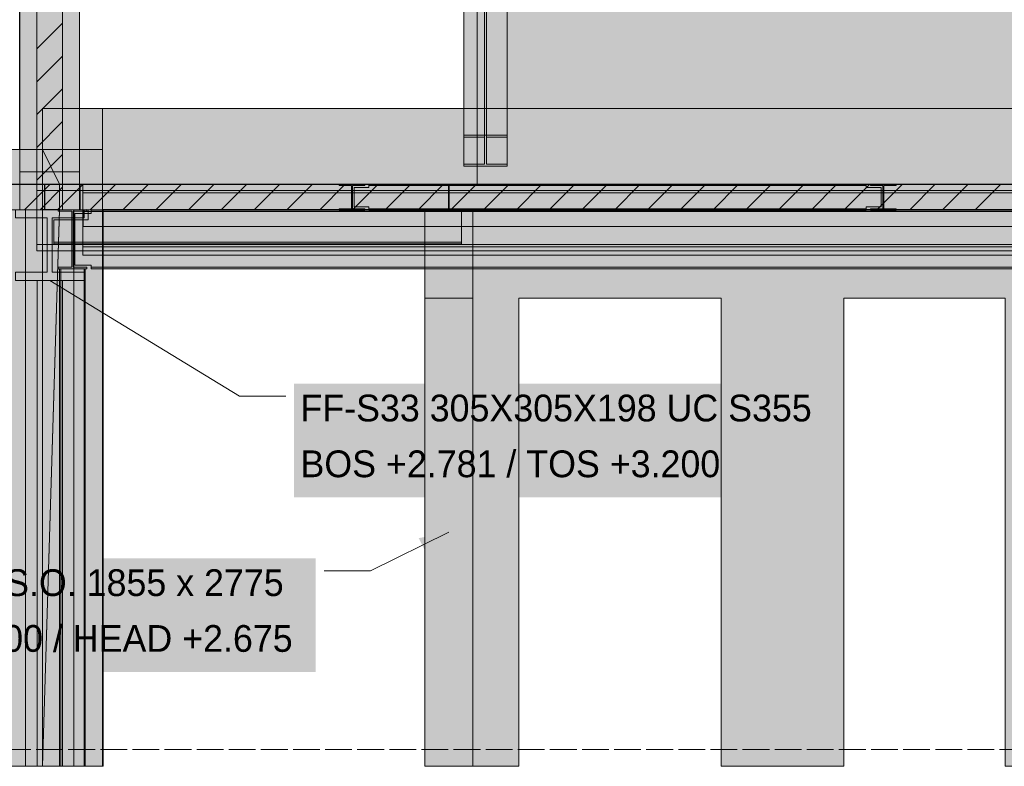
# Model space of a CAD drawing. Header units: millimetres. Extents: x 17 to 413, y 4 to 292.
# Tile 5 of 57: x 105 to 152, y 76 to 112. Entities that reach past the tile are written whole.
import ezdxf

# ---------------------------------------------------------------- set-up
doc = ezdxf.new("R2010")
doc.units = ezdxf.units.MM
doc.linetypes.add('DASHED', pattern=[1.524, 1.27, -0.254])
for name, color, linetype in [('FILL-C_BDBDBF', 7, 'Continuous'), ('FILL-EPS', 7, 'Continuous'), ('FILL-INK', 7, 'Continuous'), ('FILL-LIGHT', 7, 'Continuous'), ('FILL-STEEL', 7, 'Continuous'), ('FILL-WHITE', 7, 'Continuous'), ('LINE-CORE', 7, 'Continuous'), ('LINE-INK', 7, 'Continuous'), ('LINE-STEEL-DASH', 7, 'DASHED'), ('LINE-STEEL_GREY', 7, 'Continuous'), ('TEXT-INK', 7, 'Continuous')]:
    doc.layers.add(name, color=color, linetype=linetype)

msp = doc.modelspace()

# ---------------------------------------------------------------- hatches: boundary and pattern name
at = {"layer": 'FILL-C_BDBDBF', "true_color": 0xbdbdbf}
h = msp.add_hatch(color=9, dxfattribs=at)
h.dxf.hatch_style = 1
h.paths.add_polyline_path([(107.113, 128.445), (107.113, 102.645), (105.894, 102.645), (105.894, 128.445), (106.035, 128.445)])
at = {"layer": 'FILL-EPS', "true_color": 0xccffff}
h = msp.add_hatch(color=7, dxfattribs=at)
h.dxf.hatch_style = 1
h.paths.add_polyline_path([(105.894, 128.445), (105.894, 102.645), (105.865, 102.645), (105.081, 102.645), (105.081, 103.835), (105.081, 119.798), (105.081, 128.445)])
h = msp.add_hatch(color=7, dxfattribs=at)
h.dxf.hatch_style = 1
h.paths.add_polyline_path([(107.926, 112.482), (107.926, 103.835), (107.926, 102.645), (107.113, 102.645), (107.113, 128.445), (107.926, 128.445)])
h = msp.add_hatch(color=7, dxfattribs=at)
h.dxf.hatch_style = 1
h.paths.add_polyline_path([(124.574, 102.645), (126.588, 102.645), (126.588, 101.567), (126.588, 98.449), (126.239, 98.449), (124.302, 98.449), (124.302, 101.567), (124.302, 102.643), (124.302, 102.645)])
at = {"layer": 'FILL-INK', "true_color": 0x1a1a1f}
h = msp.add_hatch(color=250, dxfattribs=at)
h.dxf.hatch_style = 1
h.paths.add_polyline_path([(106.506, 99.293), (107.899, 98.887), (107.502, 98.238)])
h = msp.add_hatch(color=250, dxfattribs=at)
h.dxf.hatch_style = 1
h.paths.add_polyline_path([(125.443, 87.345), (124.356, 86.384), (124.02, 87.065)])
at = {"layer": 'FILL-LIGHT', "true_color": 0xcccccf}
h = msp.add_hatch(color=254, dxfattribs=at)
h.dxf.hatch_style = 1
h.paths.add_polyline_path([(102.282, 103.845), (106.256, 103.845), (106.256, 103.748), (106.256, 102.645), (87.726, 102.645), (87.726, 103.845)])
h = msp.add_hatch(color=254, dxfattribs=at)
h.dxf.hatch_style = 1
h.paths.add_polyline_path([(116.576, 103.845), (125.436, 103.845), (125.436, 103.29), (125.436, 102.645), (115.137, 102.645), (106.276, 102.645), (106.276, 103.2), (106.276, 103.845)])
h = msp.add_hatch(color=254, dxfattribs=at)
h.dxf.hatch_style = 1
h.paths.add_polyline_path([(125.456, 103.845), (157.065, 103.845), (158.666, 103.845), (158.666, 103.787), (158.666, 102.645), (127.057, 102.645), (125.456, 102.645), (125.456, 102.702)])
at = {"layer": 'FILL-STEEL', "true_color": 0x0d2973}
h = msp.add_hatch(color=166, dxfattribs=at)
h.dxf.hatch_style = 1
h.paths.add_polyline_path([(104.878, 99.293), (104.878, 99.683), (104.878, 99.686), (104.89, 99.686), (106.384, 99.686), (106.384, 102.231), (106.384, 102.251), (106.372, 102.251), (104.878, 102.251), (104.878, 102.642), (104.878, 102.645), (104.903, 102.645), (108.134, 102.645), (108.134, 102.254), (108.134, 102.251), (108.122, 102.251), (106.628, 102.251), (106.628, 99.706), (106.628, 99.686), (106.64, 99.686), (108.134, 99.686), (108.134, 99.296), (108.134, 99.293), (108.109, 99.293)])
at = {"layer": 'FILL-WHITE', "true_color": 0xffffff}
h = msp.add_hatch(color=7, dxfattribs=at)
h.dxf.hatch_style = 1
h.paths.add_polyline_path([(126.161, 128.877), (128.211, 128.877), (128.211, 106.179), (126.161, 106.179)])
h = msp.add_hatch(color=7, dxfattribs=at)
h.dxf.hatch_style = 1
h.paths.add_polyline_path([(127.145, 128.738), (127.145, 106.081), (126.161, 106.081), (126.161, 128.738)])
h = msp.add_hatch(color=7, dxfattribs=at)
h.dxf.hatch_style = 1
h.paths.add_polyline_path([(128.211, 128.738), (128.211, 106.081), (127.227, 106.081), (127.227, 128.738)])
h = msp.add_hatch(color=7, dxfattribs=at)
h.dxf.hatch_style = 1
h.paths.add_polyline_path([(107.926, 128.445), (107.926, 105.505), (105.079, 105.505), (105.079, 128.445)])
h = msp.add_hatch(color=7, dxfattribs=at)
h.dxf.hatch_style = 1
h.paths.add_polyline_path([(105.081, 128.445), (107.926, 128.445), (107.926, 105.505), (105.081, 105.505), (105.08, 105.493), (105.079, 105.493), (105.079, 128.445)])
h = msp.add_hatch(color=7, dxfattribs=at)
h.dxf.hatch_style = 1
h.paths.add_polyline_path([(107.926, 128.445), (107.926, 102.645), (105.081, 102.645), (105.081, 128.445)])
h = msp.add_hatch(color=7, dxfattribs=at)
h.dxf.hatch_style = 1
h.paths.add_polyline_path([(105.081, 128.445), (107.926, 128.445), (107.926, 104.434), (105.081, 104.434)])
h = msp.add_hatch(color=7, dxfattribs=at)
h.dxf.hatch_style = 1
h.paths.add_polyline_path([(107.926, 128.445), (107.926, 104.434), (105.081, 104.434), (105.081, 128.445)])
h = msp.add_hatch(color=7, dxfattribs=at)
h.dxf.hatch_style = 1
h.paths.add_polyline_path([(127.145, 126.933), (127.145, 104.804), (126.161, 104.804), (126.161, 126.933)])
h = msp.add_hatch(color=7, dxfattribs=at)
h.dxf.hatch_style = 1
h.paths.add_polyline_path([(126.161, 104.706), (126.161, 126.794), (128.211, 126.794), (128.211, 104.706)])
h = msp.add_hatch(color=7, dxfattribs=at)
h.dxf.hatch_style = 1
h.paths.add_polyline_path([(200.418, 126.845), (218.446, 108.817), (218.446, 103.845), (126.786, 103.845), (126.786, 126.845)])
h = msp.add_hatch(color=7, dxfattribs=at)
h.dxf.hatch_style = 1
h.paths.add_polyline_path([(200.418, 126.845), (218.446, 108.817), (218.446, 103.845), (126.786, 103.845), (126.786, 126.845)])
h = msp.add_hatch(color=7, dxfattribs=at)
h.dxf.hatch_style = 1
h.paths.add_polyline_path([(128.211, 126.933), (128.211, 104.804), (127.227, 104.804), (127.227, 126.933)])
h = msp.add_hatch(color=7, dxfattribs=at)
h.dxf.hatch_style = 1
h.paths.add_polyline_path([(106.163, 107.457), (106.163, 107.457), (106.164, 107.457), (106.165, 107.445)])
h = msp.add_hatch(color=7, dxfattribs=at)
h.dxf.hatch_style = 1
h.paths.add_polyline_path([(109.01, 107.445), (109.012, 107.448), (109.012, 107.445), (109.012, 107.445), (109.012, 103.855), (109.01, 103.855), (107.959, 103.855), (107.959, 102.634), (109.01, 102.634), (109.011, 102.647), (109.012, 102.647), (109.012, 76.245), (109.01, 76.245), (106.165, 76.245), (106.165, 107.445)])
h = msp.add_hatch(color=7, dxfattribs=at)
h.dxf.hatch_style = 1
h.paths.add_polyline_path([(109.012, 107.445), (109.012, 76.245), (106.165, 76.245), (106.165, 107.445)])
h = msp.add_hatch(color=7, dxfattribs=at)
h.dxf.hatch_style = 1
h.paths.add_polyline_path([(109.01, 107.445), (109.01, 103.855), (106.978, 103.855), (106.978, 102.634), (109.01, 102.634), (109.01, 76.245), (106.165, 76.245), (106.165, 107.445)])
h = msp.add_hatch(color=7, dxfattribs=at)
h.dxf.hatch_style = 1
h.paths.add_polyline_path([(106.165, 107.445), (109.01, 107.445), (109.01, 103.855), (106.978, 103.855), (106.978, 102.634), (109.01, 102.634), (109.01, 76.245), (106.165, 76.245)])
h = msp.add_hatch(color=7, dxfattribs=at)
h.dxf.hatch_style = 1
h.paths.add_polyline_path([(109.012, 107.445), (159.125, 107.445), (159.125, 76.245), (157.866, 76.245), (157.866, 102.649), (109.038, 102.649), (109.038, 76.245), (109.038, 76.245), (109.038, 76.245), (109.012, 76.245), (109.012, 107.445)])
h = msp.add_hatch(color=7, dxfattribs=at)
h.dxf.hatch_style = 1
h.paths.add_polyline_path([(109.012, 103.855), (109.012, 107.445), (159.125, 107.445), (159.125, 103.855), (109.012, 103.855)])
h = msp.add_hatch(color=7, dxfattribs=at)
h.dxf.hatch_style = 1
h.paths.add_polyline_path([(126.161, 104.804), (127.145, 104.804), (127.145, 106.081), (126.161, 106.081), (126.161, 106.179), (128.211, 106.179), (128.211, 106.081), (127.227, 106.081), (127.227, 104.804), (128.211, 104.804), (128.211, 104.706), (126.161, 104.706)])
h = msp.add_hatch(color=7, dxfattribs=at)
h.dxf.hatch_style = 1
h.paths.add_polyline_path([(128.211, 106.179), (128.224, 106.18), (128.224, 106.18), (128.224, 106.179)])
h = msp.add_hatch(color=7, dxfattribs=at)
h.dxf.hatch_style = 1
h.paths.add_polyline_path([(106.165, 105.505), (106.165, 76.245), (100.266, 76.245), (100.266, 99.649), (87.726, 99.649), (87.726, 105.505)])
h = msp.add_hatch(color=7, dxfattribs=at)
h.dxf.hatch_style = 1
h.paths.add_polyline_path([(106.165, 105.505), (106.165, 103.855), (87.726, 103.855), (87.726, 105.505)])
h = msp.add_hatch(color=7, dxfattribs=at)
h.dxf.hatch_style = 1
h.paths.add_polyline_path([(105.092, 105.504), (105.079, 105.505)])
h = msp.add_hatch(color=7, dxfattribs=at)
h.dxf.hatch_style = 1
h.paths.add_polyline_path([(106.978, 103.855), (106.978, 102.634), (106.978, 102.622), (106.977, 102.621), (106.165, 76.245), (106.165, 105.505)])
h = msp.add_hatch(color=7, dxfattribs=at)
h.dxf.hatch_style = 1
h.paths.add_polyline_path([(106.165, 105.505), (109.01, 105.505), (109.01, 103.855), (106.978, 103.855)])
h = msp.add_hatch(color=7, dxfattribs=at)
h.dxf.hatch_style = 1
h.paths.add_polyline_path([(106.165, 76.245), (106.165, 102.634), (109.01, 102.634), (109.01, 103.855), (106.165, 103.855), (106.165, 105.505), (109.01, 105.505), (109.01, 102.635), (109.01, 102.634), (109.01, 76.245), (109.01, 76.245)])
h = msp.add_hatch(color=7, dxfattribs=at)
h.dxf.hatch_style = 1
h.paths.add_polyline_path([(109.01, 105.509), (109.01, 105.505), (109.01, 105.505)])
h = msp.add_hatch(color=7, dxfattribs=at)
h.dxf.hatch_style = 1
h.paths.add_polyline_path([(106.165, 103.855), (106.165, 102.634), (87.726, 102.634), (87.726, 103.855)])
h = msp.add_hatch(color=7, dxfattribs=at)
h.dxf.hatch_style = 1
h.paths.add_polyline_path([(105.898, 103.845), (214.226, 103.845), (214.226, 103.553), (105.898, 103.553)])
h = msp.add_hatch(color=7, dxfattribs=at)
h.dxf.hatch_style = 1
h.paths.add_polyline_path([(105.898, 103.845), (214.226, 103.845), (214.226, 103.553), (105.898, 103.553)])
h = msp.add_hatch(color=7, dxfattribs=at)
h.dxf.hatch_style = 1
h.paths.add_polyline_path([(106.165, 102.634), (106.165, 103.855), (106.978, 103.855), (106.978, 102.634), (106.165, 102.634)])
h = msp.add_hatch(color=7, dxfattribs=at)
h.dxf.hatch_style = 1
h.paths.add_polyline_path([(107.959, 102.634), (107.959, 103.855), (109.012, 103.855), (109.012, 102.634)])
h = msp.add_hatch(color=7, dxfattribs=at)
h.dxf.hatch_style = 1
h.paths.add_polyline_path([(108.082, 103.845), (214.226, 103.845), (214.226, 103.451), (108.082, 103.451)])
h = msp.add_hatch(color=7, dxfattribs=at)
h.dxf.hatch_style = 1
h.paths.add_polyline_path([(108.082, 103.845), (214.226, 103.845), (214.226, 103.451), (108.082, 103.451)])
h = msp.add_hatch(color=7, dxfattribs=at)
h.dxf.hatch_style = 1
h.paths.add_polyline_path([(109.012, 103.855), (159.125, 103.855), (159.125, 102.634), (157.866, 102.634), (157.866, 102.649), (109.038, 102.649), (109.038, 102.634), (109.012, 102.634)])
h = msp.add_hatch(color=7, dxfattribs=at)
h.dxf.hatch_style = 1
h.paths.add_polyline_path([(120.238, 103.845), (120.241, 103.845), (121.459, 103.845), (121.459, 103.79), (120.873, 103.79), (120.873, 103.461), (120.873, 102.68), (121.459, 102.68), (121.459, 102.625), (120.241, 102.625), (120.241, 102.68), (120.827, 102.68), (120.827, 103.79), (120.241, 103.79), (120.241, 103.845), (120.228, 103.845), (120.228, 103.846), (120.228, 103.846)])
h = msp.add_hatch(color=7, dxfattribs=at)
h.dxf.hatch_style = 1
h.paths.add_polyline_path([(120.241, 102.68), (120.827, 102.68), (120.827, 103.79), (120.241, 103.79), (120.241, 103.845), (121.459, 103.845), (121.459, 103.79), (120.873, 103.79), (120.873, 102.68), (121.459, 102.68), (121.459, 102.625), (120.241, 102.625)])
h = msp.add_hatch(color=7, dxfattribs=at)
h.dxf.hatch_style = 1
h.paths.add_polyline_path([(120.954, 103.693), (121.658, 103.693), (121.658, 103.79), (145.258, 103.79), (145.258, 103.693), (145.962, 103.693), (145.962, 102.777), (145.258, 102.777), (145.258, 102.68), (121.658, 102.68), (121.658, 102.777), (120.954, 102.777)])
h = msp.add_hatch(color=7, dxfattribs=at)
h.dxf.hatch_style = 1
h.paths.add_polyline_path([(121.658, 103.693), (121.658, 103.79), (145.258, 103.79), (145.258, 103.693), (145.962, 103.693), (145.962, 102.777), (145.258, 102.777), (145.258, 102.68), (121.658, 102.68), (121.658, 102.777), (120.954, 102.777), (120.954, 103.693)])
h = msp.add_hatch(color=7, dxfattribs=at)
h.dxf.hatch_style = 1
h.paths.add_polyline_path([(120.954, 103.693), (121.658, 103.693), (121.658, 103.79), (145.258, 103.79), (145.258, 103.693), (145.962, 103.693), (145.962, 102.777), (145.258, 102.777), (145.258, 102.68), (121.658, 102.68), (121.658, 102.777), (120.954, 102.777)])
h = msp.add_hatch(color=7, dxfattribs=at)
h.dxf.hatch_style = 1
h.paths.add_polyline_path([(121.658, 103.693), (121.658, 103.79), (145.258, 103.79), (145.258, 103.693), (145.962, 103.693), (145.962, 102.777), (145.258, 102.777), (145.258, 102.68), (121.658, 102.68), (121.658, 102.777), (120.954, 102.777), (120.954, 103.693)])
h = msp.add_hatch(color=7, dxfattribs=at)
h.dxf.hatch_style = 1
h.paths.add_polyline_path([(121.472, 103.846), (121.472, 103.846), (121.472, 103.845), (121.459, 103.845)])
h = msp.add_hatch(color=7, dxfattribs=at)
h.dxf.hatch_style = 1
h.paths.add_polyline_path([(121.658, 103.845), (145.258, 103.845), (145.258, 103.79), (121.658, 103.79)])
h = msp.add_hatch(color=7, dxfattribs=at)
h.dxf.hatch_style = 1
h.paths.add_polyline_path([(121.658, 103.845), (145.258, 103.845), (145.258, 103.79), (121.658, 103.79)])
h = msp.add_hatch(color=7, dxfattribs=at)
h.dxf.hatch_style = 1
h.paths.add_polyline_path([(121.658, 103.845), (145.258, 103.845), (145.258, 103.79), (121.658, 103.79)])
h = msp.add_hatch(color=7, dxfattribs=at)
h.dxf.hatch_style = 1
h.paths.add_polyline_path([(121.658, 103.845), (145.258, 103.845), (145.258, 103.79), (121.658, 103.79)])
h = msp.add_hatch(color=7, dxfattribs=at)
h.dxf.hatch_style = 1
h.paths.add_polyline_path([(145.454, 103.845), (145.457, 103.845), (146.675, 103.845), (146.675, 103.79), (146.089, 103.79), (146.089, 103.461), (146.089, 102.68), (146.675, 102.68), (146.675, 102.625), (145.457, 102.625), (145.457, 102.68), (146.043, 102.68), (146.043, 103.79), (145.457, 103.79), (145.457, 103.845), (145.444, 103.845), (145.444, 103.846), (145.444, 103.846)])
h = msp.add_hatch(color=7, dxfattribs=at)
h.dxf.hatch_style = 1
h.paths.add_polyline_path([(145.457, 102.68), (146.043, 102.68), (146.043, 103.79), (145.457, 103.79), (145.457, 103.845), (146.675, 103.845), (146.675, 103.79), (146.089, 103.79), (146.089, 102.68), (146.675, 102.68), (146.675, 102.625), (145.457, 102.625)])
h = msp.add_hatch(color=7, dxfattribs=at)
h.dxf.hatch_style = 1
h.paths.add_polyline_path([(146.688, 103.846), (146.688, 103.846), (146.688, 103.845), (146.675, 103.845)])
h = msp.add_hatch(color=7, dxfattribs=at)
h.dxf.hatch_style = 1
h.paths.add_polyline_path([(105.898, 103.553), (214.226, 103.553), (214.226, 100.988), (105.898, 100.988)])
h = msp.add_hatch(color=7, dxfattribs=at)
h.dxf.hatch_style = 1
h.paths.add_polyline_path([(214.226, 103.553), (214.226, 100.988), (105.898, 100.988), (105.898, 103.553)])
h = msp.add_hatch(color=7, dxfattribs=at)
h.dxf.hatch_style = 1
h.paths.add_polyline_path([(108.082, 103.451), (214.226, 103.451), (214.226, 100.886), (108.082, 100.886)])
h = msp.add_hatch(color=7, dxfattribs=at)
h.dxf.hatch_style = 1
h.paths.add_polyline_path([(214.226, 103.451), (214.226, 100.886), (108.082, 100.886), (108.082, 103.451)])
h = msp.add_hatch(color=7, dxfattribs=at)
h.dxf.hatch_style = 1
h.paths.add_polyline_path([(120.827, 102.68), (120.827, 103.461), (120.873, 103.461), (120.873, 102.68), (121.459, 102.68), (121.459, 102.625), (120.241, 102.625), (120.241, 102.68)])
h = msp.add_hatch(color=7, dxfattribs=at)
h.dxf.hatch_style = 1
h.paths.add_polyline_path([(146.043, 102.68), (146.043, 103.461), (146.089, 103.461), (146.089, 102.68), (146.675, 102.68), (146.675, 102.625), (145.457, 102.625), (145.457, 102.68)])
h = msp.add_hatch(color=7, dxfattribs=at)
h.dxf.hatch_style = 1
h.paths.add_polyline_path([(106.165, 102.634), (106.165, 76.245), (100.266, 76.245), (100.266, 99.649), (87.726, 99.649), (87.726, 102.634)])
h = msp.add_hatch(color=7, dxfattribs=at)
h.dxf.hatch_style = 1
h.paths.add_polyline_path([(104.878, 99.686), (106.384, 99.686), (106.384, 102.251), (104.878, 102.251), (104.878, 102.645), (108.134, 102.645), (108.134, 102.251), (106.628, 102.251), (106.628, 99.686), (108.134, 99.686), (108.134, 99.293), (104.878, 99.293)])
h = msp.add_hatch(color=7, dxfattribs=at)
h.dxf.hatch_style = 1
h.paths.add_polyline_path([(106.165, 102.645), (106.165, 102.634), (105.364, 102.634), (105.364, 102.645)])
h = msp.add_hatch(color=7, dxfattribs=at)
h.dxf.hatch_style = 1
h.paths.add_polyline_path([(105.364, 102.645), (107.65, 102.645), (107.65, 76.245), (105.364, 76.245)])
h = msp.add_hatch(color=7, dxfattribs=at)
h.dxf.hatch_style = 1
h.paths.add_polyline_path([(105.364, 102.634), (107.65, 102.634), (107.65, 76.245), (105.364, 76.245), (105.364, 102.634)])
h = msp.add_hatch(color=7, dxfattribs=at)
h.dxf.hatch_style = 1
h.paths.add_polyline_path([(106.978, 102.649), (106.978, 102.634), (109.01, 102.634), (109.01, 76.245), (106.165, 76.245), (106.165, 102.649)])
h = msp.add_hatch(color=7, dxfattribs=at)
h.dxf.hatch_style = 1
h.paths.add_polyline_path([(106.978, 102.649), (106.978, 102.634), (109.01, 102.634), (109.01, 76.245), (106.165, 76.245), (106.165, 102.649)])
h = msp.add_hatch(color=7, dxfattribs=at)
h.dxf.hatch_style = 1
h.paths.add_polyline_path([(106.165, 102.645), (107.65, 102.645), (107.65, 102.634), (106.165, 102.634)])
h = msp.add_hatch(color=7, dxfattribs=at)
h.dxf.hatch_style = 1
h.paths.add_polyline_path([(106.978, 102.634), (109.01, 102.634), (109.01, 76.245), (106.165, 76.245), (106.978, 102.634)])
h = msp.add_hatch(color=7, dxfattribs=at)
h.dxf.hatch_style = 1
h.paths.add_polyline_path([(106.706, 101.107), (106.706, 102.157), (108.33, 102.157), (108.33, 102.557), (126.05, 102.557), (126.05, 101.107), (108.33, 101.107)])
h = msp.add_hatch(color=7, dxfattribs=at)
h.dxf.hatch_style = 1
h.paths.add_polyline_path([(106.706, 102.157), (108.33, 102.157), (108.33, 102.557), (126.05, 102.557), (126.05, 101.107), (108.33, 101.107), (106.706, 101.107)])
h = msp.add_hatch(color=7, dxfattribs=at)
h.dxf.hatch_style = 1
h.paths.add_polyline_path([(106.889, 102.646), (106.889, 102.646), (106.902, 102.645), (106.889, 102.645)])
h = msp.add_hatch(color=7, dxfattribs=at)
h.dxf.hatch_style = 1
h.paths.add_polyline_path([(106.902, 99.911), (107.558, 99.911), (107.558, 102.567), (106.902, 102.567), (106.902, 102.645), (108.27, 102.645), (108.27, 102.567), (107.614, 102.567), (107.614, 99.911), (108.27, 99.911), (108.27, 99.833), (106.902, 99.833)])
h = msp.add_hatch(color=7, dxfattribs=at)
h.dxf.hatch_style = 1
h.paths.add_polyline_path([(108.27, 102.645), (108.27, 102.567), (107.614, 102.567), (107.614, 99.911), (108.27, 99.911), (108.27, 99.833), (106.902, 99.833), (106.902, 99.911), (107.558, 99.911), (107.558, 102.567), (106.902, 102.567), (106.902, 102.645)])
h = msp.add_hatch(color=7, dxfattribs=at)
h.dxf.hatch_style = 1
h.paths.add_polyline_path([(107.698, 102.469), (108.474, 102.469), (108.474, 102.567), (159.578, 102.567), (159.578, 102.421), (160.426, 102.421), (160.426, 99.911), (159.578, 99.911), (108.474, 99.911), (108.474, 100.009), (107.698, 100.009)])
h = msp.add_hatch(color=7, dxfattribs=at)
h.dxf.hatch_style = 1
h.paths.add_polyline_path([(108.474, 102.469), (108.474, 102.567), (159.578, 102.567), (159.578, 102.421), (160.426, 102.421), (160.426, 99.911), (159.578, 99.911), (108.474, 99.911), (108.474, 100.009), (107.698, 100.009), (107.698, 102.469)])
h = msp.add_hatch(color=7, dxfattribs=at)
h.dxf.hatch_style = 1
h.paths.add_polyline_path([(108.082, 102.565), (108.082, 102.645), (214.226, 102.645), (214.226, 102.645), (214.226, 102.645), (214.226, 102.565), (108.082, 102.565), (108.082, 102.565)])
h = msp.add_hatch(color=7, dxfattribs=at)
h.dxf.hatch_style = 1
h.paths.add_polyline_path([(108.082, 102.645), (214.226, 102.645), (214.226, 101.845), (108.082, 101.845)])
h = msp.add_hatch(color=7, dxfattribs=at)
h.dxf.hatch_style = 1
h.paths.add_polyline_path([(108.082, 102.565), (214.226, 102.565), (214.226, 101.845), (108.082, 101.845)])
h = msp.add_hatch(color=7, dxfattribs=at)
h.dxf.hatch_style = 1
h.paths.add_polyline_path([(108.09, 102.645), (214.21, 102.645), (214.21, 101.845), (108.09, 101.845)])
h = msp.add_hatch(color=7, dxfattribs=at)
h.dxf.hatch_style = 1
h.paths.add_polyline_path([(108.09, 102.565), (108.09, 102.645), (214.21, 102.645), (214.21, 102.645), (214.21, 102.645), (214.21, 102.565), (108.09, 102.565), (108.09, 102.565)])
h = msp.add_hatch(color=7, dxfattribs=at)
h.dxf.hatch_style = 1
h.paths.add_polyline_path([(108.09, 102.565), (214.21, 102.565), (214.21, 101.845), (108.09, 101.845)])
h = msp.add_hatch(color=7, dxfattribs=at)
h.dxf.hatch_style = 1
h.paths.add_polyline_path([(108.147, 102.647), (108.147, 102.647), (108.147, 102.647), (108.147, 102.647), (108.147, 102.647), (108.147, 102.646), (108.134, 102.645)])
h = msp.add_hatch(color=7, dxfattribs=at)
h.dxf.hatch_style = 1
h.paths.add_polyline_path([(108.283, 102.646), (108.283, 102.646), (108.283, 102.645), (108.27, 102.645)])
h = msp.add_hatch(color=7, dxfattribs=at)
h.dxf.hatch_style = 1
h.paths.add_polyline_path([(108.33, 102.645), (126.05, 102.645), (126.05, 102.557), (108.33, 102.557)])
h = msp.add_hatch(color=7, dxfattribs=at)
h.dxf.hatch_style = 1
h.paths.add_polyline_path([(126.05, 102.645), (126.05, 102.557), (108.33, 102.557), (108.33, 102.645)])
h = msp.add_hatch(color=7, dxfattribs=at)
h.dxf.hatch_style = 1
h.paths.add_polyline_path([(108.474, 102.645), (159.578, 102.645), (159.578, 102.567), (108.474, 102.567)])
h = msp.add_hatch(color=7, dxfattribs=at)
h.dxf.hatch_style = 1
h.paths.add_polyline_path([(159.578, 102.645), (159.578, 102.567), (108.474, 102.567), (108.474, 102.645)])
h = msp.add_hatch(color=7, dxfattribs=at)
h.dxf.hatch_style = 1
h.paths.add_polyline_path([(109.012, 102.634), (109.038, 102.634), (109.038, 76.245), (109.012, 76.245)])
h = msp.add_hatch(color=7, dxfattribs=at)
h.dxf.hatch_style = 1
h.paths.add_polyline_path([(121.658, 102.68), (145.258, 102.68), (145.258, 102.625), (121.658, 102.625)])
h = msp.add_hatch(color=7, dxfattribs=at)
h.dxf.hatch_style = 1
h.paths.add_polyline_path([(121.658, 102.68), (145.258, 102.68), (145.258, 102.625), (121.658, 102.625)])
h = msp.add_hatch(color=7, dxfattribs=at)
h.dxf.hatch_style = 1
h.paths.add_polyline_path([(121.658, 102.68), (145.258, 102.68), (145.258, 102.625), (121.658, 102.625)])
h = msp.add_hatch(color=7, dxfattribs=at)
h.dxf.hatch_style = 1
h.paths.add_polyline_path([(121.658, 102.68), (145.258, 102.68), (145.258, 102.625), (121.658, 102.625)])
h = msp.add_hatch(color=7, dxfattribs=at)
h.dxf.hatch_style = 1
h.paths.add_polyline_path([(124.302, 102.645), (126.588, 102.645), (126.589, 102.657), (126.59, 102.657), (126.59, 76.245), (126.588, 76.245), (126.588, 76.245), (126.588, 76.245), (124.302, 76.245)])
h = msp.add_hatch(color=7, dxfattribs=at)
h.dxf.hatch_style = 1
h.paths.add_polyline_path([(126.59, 102.645), (126.59, 76.245), (124.302, 76.245), (124.302, 102.645)])
h = msp.add_hatch(color=7, dxfattribs=at)
h.dxf.hatch_style = 1
h.paths.add_polyline_path([(126.588, 102.645), (126.588, 76.245), (124.302, 76.245), (124.302, 102.645)])
h = msp.add_hatch(color=7, dxfattribs=at)
h.dxf.hatch_style = 1
h.paths.add_polyline_path([(126.577, 102.645), (126.577, 102.645), (126.577, 102.645), (126.577, 102.646), (126.577, 102.646), (126.577, 102.646), (126.577, 102.646), (126.577, 102.647), (126.577, 102.647), (126.578, 102.648), (126.59, 102.645), (126.577, 102.645)])
h = msp.add_hatch(color=7, dxfattribs=at)
h.dxf.hatch_style = 1
h.paths.add_polyline_path([(126.59, 102.645), (126.59, 102.645), (126.585, 102.645)])
h = msp.add_hatch(color=7, dxfattribs=at)
h.dxf.hatch_style = 1
h.paths.add_polyline_path([(218.321, 102.645), (218.321, 102.634), (218.521, 102.634), (218.521, 76.245), (178.442, 76.245), (178.442, 98.449), (178.429, 98.447), (178.429, 98.449), (170.798, 98.449), (170.798, 76.245), (151.842, 76.245), (151.842, 98.449), (144.198, 98.449), (144.198, 76.245), (138.364, 76.245), (138.364, 98.445), (128.764, 98.445), (128.764, 76.245), (126.59, 76.245), (126.59, 102.645)])
h = msp.add_hatch(color=7, dxfattribs=at)
h.dxf.hatch_style = 1
h.paths.add_polyline_path([(218.321, 102.645), (218.321, 102.634), (218.521, 102.634), (218.521, 76.245), (178.442, 76.245), (178.442, 98.449), (170.798, 98.449), (170.798, 76.245), (151.842, 76.245), (151.842, 98.449), (144.198, 98.449), (144.198, 76.245), (138.364, 76.245), (138.364, 98.445), (128.764, 98.445), (128.764, 76.245), (126.59, 76.245), (126.59, 102.645)])
h = msp.add_hatch(color=7, dxfattribs=at)
h.dxf.hatch_style = 1
h.paths.add_polyline_path([(105.898, 100.988), (214.226, 100.988), (214.226, 100.696), (105.898, 100.696)])
h = msp.add_hatch(color=7, dxfattribs=at)
h.dxf.hatch_style = 1
h.paths.add_polyline_path([(105.898, 100.988), (214.226, 100.988), (214.226, 100.696), (105.898, 100.696)])
h = msp.add_hatch(color=7, dxfattribs=at)
h.dxf.hatch_style = 1
h.paths.add_polyline_path([(106.706, 101.107), (108.33, 101.107), (126.05, 101.107), (126.05, 101.019), (108.33, 101.019), (106.706, 101.019)])
h = msp.add_hatch(color=7, dxfattribs=at)
h.dxf.hatch_style = 1
h.paths.add_polyline_path([(126.05, 101.107), (126.05, 101.019), (108.33, 101.019), (106.706, 101.019), (106.706, 101.107)])
h = msp.add_hatch(color=7, dxfattribs=at)
h.dxf.hatch_style = 1
h.paths.add_polyline_path([(108.082, 100.886), (214.226, 100.886), (214.226, 100.493), (108.082, 100.493)])
h = msp.add_hatch(color=7, dxfattribs=at)
h.dxf.hatch_style = 1
h.paths.add_polyline_path([(108.082, 100.886), (214.226, 100.886), (214.226, 100.493), (108.082, 100.493)])
h = msp.add_hatch(color=7, dxfattribs=at)
h.dxf.hatch_style = 1
h.paths.add_polyline_path([(107.031, 99.837), (107.031, 76.245), (106.976, 76.245), (106.976, 99.837)])
h = msp.add_hatch(color=7, dxfattribs=at)
h.dxf.hatch_style = 1
h.paths.add_polyline_path([(106.976, 99.837), (107.031, 99.837), (107.031, 76.245), (106.976, 76.245)])
h = msp.add_hatch(color=7, dxfattribs=at)
h.dxf.hatch_style = 1
h.paths.add_polyline_path([(107.031, 99.837), (108.141, 99.837), (108.141, 76.245), (107.031, 76.245), (107.031, 99.837)])
h = msp.add_hatch(color=7, dxfattribs=at)
h.dxf.hatch_style = 1
h.paths.add_polyline_path([(107.031, 76.245), (107.031, 99.837), (108.141, 99.837), (108.141, 76.245), (107.031, 76.245)])
h = msp.add_hatch(color=7, dxfattribs=at)
h.dxf.hatch_style = 1
h.paths.add_polyline_path([(108.196, 99.837), (108.196, 76.245), (108.141, 76.245), (108.141, 99.837)])
h = msp.add_hatch(color=7, dxfattribs=at)
h.dxf.hatch_style = 1
h.paths.add_polyline_path([(108.141, 99.837), (108.196, 99.837), (108.196, 76.245), (108.141, 76.245)])
h = msp.add_hatch(color=7, dxfattribs=at)
h.dxf.hatch_style = 1
h.paths.add_polyline_path([(108.474, 99.911), (159.578, 99.911), (160.426, 99.911), (160.426, 99.833), (159.578, 99.833), (108.474, 99.833)])
h = msp.add_hatch(color=7, dxfattribs=at)
h.dxf.hatch_style = 1
h.paths.add_polyline_path([(159.578, 99.911), (160.426, 99.911), (160.426, 99.833), (159.578, 99.833), (108.474, 99.833), (108.474, 99.911)])
h = msp.add_hatch(color=7, dxfattribs=at)
h.dxf.hatch_style = 1
h.paths.add_polyline_path([(105.906, 99.293), (107.106, 99.293), (107.106, 76.245), (105.906, 76.245), (105.906, 99.293)])
h = msp.add_hatch(color=7, dxfattribs=at)
h.dxf.hatch_style = 1
h.paths.add_polyline_path([(105.906, 76.245), (105.906, 99.293), (107.106, 99.293), (107.106, 76.245), (105.906, 76.245)])
h = msp.add_hatch(color=7, dxfattribs=at)
h.dxf.hatch_style = 1
h.paths.add_polyline_path([(124.302, 98.449), (126.588, 98.449), (126.588, 76.245), (124.302, 76.245)])
h = msp.add_hatch(color=7, dxfattribs=at)
h.dxf.hatch_style = 1
h.paths.add_polyline_path([(118.106, 89.001), (143.903, 89.001), (143.903, 94.393), (118.106, 94.393)])
h = msp.add_hatch(color=7, dxfattribs=at)
h.dxf.hatch_style = 1
h.paths.add_polyline_path([(97.107, 80.719), (119.131, 80.719), (119.131, 86.111), (97.107, 86.111)])

# ---------------------------------------------------------------- linework, layer by layer
at = {"layer": 'LINE-CORE', "lineweight": 5}
for points in [[(126.161, 128.877), (128.211, 128.877), (128.211, 106.179), (126.161, 106.179)], [(127.145, 128.738), (127.145, 106.081), (126.161, 106.081), (126.161, 128.738)], [(128.211, 128.738), (128.211, 106.081), (127.227, 106.081), (127.227, 128.738)], [(107.926, 128.445), (107.926, 105.505), (107.926, 105.505), (105.079, 105.505), (105.079, 128.445), (105.079, 128.445)], [(105.081, 128.445), (107.926, 128.445), (107.926, 128.445), (107.926, 105.505), (105.081, 105.505), (105.08, 105.493), (105.079, 105.493), (105.079, 128.445)], [(107.926, 128.445), (107.926, 102.645), (105.081, 102.645), (105.081, 128.445)], [(105.081, 128.445), (107.926, 128.445), (107.926, 104.434), (105.081, 104.434)], [(107.926, 128.445), (107.926, 104.434), (105.081, 104.434), (105.081, 128.445)], [(127.145, 126.933), (127.145, 104.804), (126.161, 104.804), (126.161, 126.933)], [(126.161, 104.706), (126.161, 126.794), (128.211, 126.794), (128.211, 126.794), (128.211, 104.706), (126.161, 104.706)], [(200.418, 126.845), (218.446, 108.817), (218.446, 103.845), (126.786, 103.845), (126.786, 126.845)], [(200.418, 126.845), (218.446, 108.817), (218.446, 108.817), (218.446, 108.817), (218.446, 103.845), (126.786, 103.845), (126.786, 103.845), (126.786, 126.845)], [(128.211, 126.933), (128.211, 104.804), (127.227, 104.804), (127.227, 126.933)], [(106.163, 107.457), (106.163, 107.457), (106.164, 107.457), (106.165, 107.445)], [(109.01, 107.445), (109.012, 107.448), (109.012, 107.445), (109.012, 107.445), (109.012, 103.855), (109.01, 103.855), (107.959, 103.855), (107.959, 102.634), (109.01, 102.634), (109.011, 102.647), (109.012, 102.647), (109.012, 76.245), (109.01, 76.245), (106.165, 76.245), (106.165, 107.445)], [(109.012, 107.445), (109.012, 76.245), (106.165, 76.245), (106.165, 107.445)], [(109.01, 107.445), (109.01, 103.855), (106.978, 103.855), (106.978, 102.634), (109.01, 102.634), (109.01, 76.245), (106.165, 76.245), (106.165, 107.445)], [(106.165, 107.445), (109.01, 107.445), (109.01, 103.855), (106.978, 103.855), (106.978, 102.634), (109.01, 102.634), (109.01, 76.245), (106.165, 76.245)], [(109.012, 107.445), (159.125, 107.445), (159.125, 107.445), (159.125, 76.245), (159.125, 76.245), (159.125, 76.245), (159.125, 76.245), (157.866, 76.245), (157.866, 102.649), (109.038, 102.649), (109.038, 76.245), (109.038, 76.245), (109.038, 76.245), (109.038, 76.245), (109.012, 76.245), (109.012, 107.445), (109.012, 107.445)], [(109.012, 103.855), (109.012, 107.445), (159.125, 107.445), (159.125, 107.445), (159.125, 107.445), (159.125, 107.445), (159.125, 103.855), (109.012, 103.855), (109.012, 103.855), (109.012, 103.855)], [(126.161, 104.804), (127.145, 104.804), (127.145, 106.081), (126.161, 106.081), (126.161, 106.179), (128.211, 106.179), (128.211, 106.081), (127.227, 106.081), (127.227, 104.804), (128.211, 104.804), (128.211, 104.706), (126.161, 104.706)], [(128.211, 106.179), (128.224, 106.18), (128.224, 106.18), (128.224, 106.179), (128.211, 106.179)], [(106.165, 105.505), (106.165, 105.505), (106.165, 105.505), (106.165, 76.245), (100.266, 76.245), (100.266, 99.649), (87.726, 99.649), (87.726, 105.505)], [(106.165, 105.505), (106.165, 103.855), (87.726, 103.855), (87.726, 105.505)], [(105.092, 105.504), (105.092, 105.504), (105.079, 105.505), (105.079, 105.505)], [(106.978, 103.855), (106.978, 102.634), (106.978, 102.622), (106.977, 102.621), (106.165, 76.245), (106.165, 105.505)], [(106.165, 105.505), (109.01, 105.505), (109.01, 103.855), (109.01, 103.855), (109.01, 103.855), (109.01, 103.855), (106.978, 103.855), (106.165, 105.505)], [(106.165, 76.245), (106.165, 102.634), (109.01, 102.634), (109.01, 103.855), (106.165, 103.855), (106.165, 105.505), (109.01, 105.505), (109.01, 105.505), (109.01, 102.635), (109.01, 102.634), (109.01, 76.245), (109.01, 76.245), (106.165, 76.245)], [(109.01, 105.509), (109.01, 105.505), (109.01, 105.505)], [(106.165, 103.855), (106.165, 103.855), (106.165, 102.634), (87.726, 102.634), (87.726, 103.855)], [(105.898, 103.845), (214.226, 103.845), (214.226, 103.553), (105.898, 103.553)], [(105.898, 103.845), (214.226, 103.845), (214.226, 103.553), (105.898, 103.553)], [(106.165, 102.634), (106.165, 102.634), (106.165, 103.855), (106.978, 103.855), (106.978, 103.855), (106.978, 103.855), (106.978, 103.855), (106.978, 102.634), (106.165, 102.634), (106.165, 102.634)], [(107.959, 102.634), (107.959, 103.855), (109.012, 103.855), (109.012, 103.855), (109.012, 102.634), (107.959, 102.634)], [(108.082, 103.845), (214.226, 103.845), (214.226, 103.845), (214.226, 103.451), (108.082, 103.451), (108.082, 103.451)], [(108.082, 103.845), (214.226, 103.845), (214.226, 103.451), (108.082, 103.451)], [(109.012, 103.855), (159.125, 103.855), (159.125, 102.634), (157.866, 102.634), (157.866, 102.649), (109.038, 102.649), (109.038, 102.634), (109.012, 102.634)], [(120.238, 103.845), (120.241, 103.845), (121.459, 103.845), (121.459, 103.79), (120.873, 103.79), (120.873, 103.461), (120.873, 103.461), (120.873, 102.68), (121.459, 102.68), (121.459, 102.625), (120.241, 102.625), (120.241, 102.68), (120.827, 102.68), (120.827, 103.79), (120.241, 103.79), (120.241, 103.845), (120.228, 103.845), (120.228, 103.846), (120.228, 103.846)], [(120.241, 102.68), (120.827, 102.68), (120.827, 103.79), (120.241, 103.79), (120.241, 103.845), (121.459, 103.845), (121.459, 103.79), (120.873, 103.79), (120.873, 102.68), (121.459, 102.68), (121.459, 102.625), (120.241, 102.625)], [(120.954, 103.693), (121.658, 103.693), (121.658, 103.79), (145.258, 103.79), (145.258, 103.79), (145.258, 103.693), (145.962, 103.693), (145.962, 102.777), (145.258, 102.777), (145.258, 102.68), (121.658, 102.68), (121.658, 102.68), (121.658, 102.777), (120.954, 102.777)], [(121.658, 103.693), (121.658, 103.79), (121.658, 103.79), (145.258, 103.79), (145.258, 103.693), (145.962, 103.693), (145.962, 102.777), (145.258, 102.777), (145.258, 102.68), (145.258, 102.68), (121.658, 102.68), (121.658, 102.777), (120.954, 102.777), (120.954, 103.693)], [(120.954, 103.693), (121.658, 103.693), (121.658, 103.79), (145.258, 103.79), (145.258, 103.79), (145.258, 103.693), (145.962, 103.693), (145.962, 102.777), (145.258, 102.777), (145.258, 102.68), (121.658, 102.68), (121.658, 102.68), (121.658, 102.777), (120.954, 102.777)], [(121.658, 103.693), (121.658, 103.79), (121.658, 103.79), (145.258, 103.79), (145.258, 103.693), (145.962, 103.693), (145.962, 102.777), (145.258, 102.777), (145.258, 102.68), (145.258, 102.68), (121.658, 102.68), (121.658, 102.777), (120.954, 102.777), (120.954, 103.693)], [(121.472, 103.846), (121.472, 103.846), (121.472, 103.845), (121.459, 103.845)], [(121.658, 103.845), (145.258, 103.845), (145.258, 103.79), (121.658, 103.79)], [(121.658, 103.845), (145.258, 103.845), (145.258, 103.79), (121.658, 103.79)], [(121.658, 103.845), (145.258, 103.845), (145.258, 103.79), (121.658, 103.79)], [(121.658, 103.845), (145.258, 103.845), (145.258, 103.79), (121.658, 103.79)], [(145.454, 103.845), (145.457, 103.845), (146.675, 103.845), (146.675, 103.79), (146.089, 103.79), (146.089, 103.461), (146.089, 103.461), (146.089, 102.68), (146.675, 102.68), (146.675, 102.625), (145.457, 102.625), (145.457, 102.68), (146.043, 102.68), (146.043, 103.79), (145.457, 103.79), (145.457, 103.845), (145.444, 103.845), (145.444, 103.846), (145.444, 103.846)], [(145.457, 102.68), (146.043, 102.68), (146.043, 103.79), (145.457, 103.79), (145.457, 103.845), (146.675, 103.845), (146.675, 103.79), (146.089, 103.79), (146.089, 102.68), (146.675, 102.68), (146.675, 102.625), (145.457, 102.625)], [(146.688, 103.846), (146.688, 103.846), (146.688, 103.845), (146.675, 103.845)], [(105.898, 103.553), (214.226, 103.553), (214.226, 100.988), (105.898, 100.988)], [(214.226, 103.553), (214.226, 100.988), (105.898, 100.988), (105.898, 103.553)], [(108.082, 103.451), (214.226, 103.451), (214.226, 100.886), (108.082, 100.886)], [(214.226, 103.451), (214.226, 100.886), (108.082, 100.886), (108.082, 103.451)], [(120.827, 102.68), (120.827, 103.461), (120.827, 103.461), (120.827, 103.461), (120.827, 103.461), (120.873, 103.461), (120.873, 102.68), (121.459, 102.68), (121.459, 102.625), (120.241, 102.625), (120.241, 102.68)], [(146.043, 102.68), (146.043, 103.461), (146.043, 103.461), (146.043, 103.461), (146.043, 103.461), (146.089, 103.461), (146.089, 102.68), (146.675, 102.68), (146.675, 102.625), (145.457, 102.625), (145.457, 102.68)], [(106.165, 102.634), (106.165, 76.245), (100.266, 76.245), (100.266, 99.649), (87.726, 99.649), (87.726, 102.634)], [(104.878, 99.686), (106.384, 99.686), (106.384, 102.251), (104.878, 102.251), (104.878, 102.645), (108.134, 102.645), (108.134, 102.251), (106.628, 102.251), (106.628, 99.686), (108.134, 99.686), (108.134, 99.293), (104.878, 99.293)], [(106.165, 102.645), (106.165, 102.634), (105.364, 102.634), (105.364, 102.645)], [(105.364, 102.645), (107.65, 102.645), (107.65, 76.245), (105.364, 76.245)], [(105.364, 102.634), (105.364, 102.634), (107.65, 102.634), (107.65, 76.245), (107.65, 76.245), (107.65, 76.245), (107.65, 76.245), (105.364, 76.245), (105.364, 102.634), (105.364, 102.634)], [(106.978, 102.649), (106.978, 102.634), (109.01, 102.634), (109.01, 76.245), (106.165, 76.245), (106.165, 102.649)], [(106.978, 102.649), (106.978, 102.634), (109.01, 102.634), (109.01, 76.245), (106.165, 76.245), (106.165, 102.649)], [(106.165, 102.645), (107.65, 102.645), (107.65, 102.634), (106.165, 102.634)], [(106.978, 102.634), (106.978, 102.634), (109.01, 102.634), (109.01, 76.245), (109.01, 76.245), (109.01, 76.245), (106.165, 76.245), (106.978, 102.634), (106.978, 102.634)], [(106.706, 101.107), (106.706, 102.157), (108.33, 102.157), (108.33, 102.557), (126.05, 102.557), (126.05, 101.107), (108.33, 101.107), (108.33, 101.107), (106.706, 101.107)], [(106.706, 102.157), (106.706, 102.157), (108.33, 102.157), (108.33, 102.557), (126.05, 102.557), (126.05, 101.107), (108.33, 101.107), (106.706, 101.107)], [(106.889, 102.646), (106.889, 102.646), (106.902, 102.645), (106.889, 102.645)], [(106.902, 99.911), (107.558, 99.911), (107.558, 102.567), (106.902, 102.567), (106.902, 102.567), (106.902, 102.645), (108.27, 102.645), (108.27, 102.567), (107.614, 102.567), (107.614, 99.911), (108.27, 99.911), (108.27, 99.911), (108.27, 99.833), (106.902, 99.833), (106.902, 99.833)], [(108.27, 102.645), (108.27, 102.567), (108.27, 102.567), (107.614, 102.567), (107.614, 99.911), (108.27, 99.911), (108.27, 99.833), (108.27, 99.833), (106.902, 99.833), (106.902, 99.911), (106.902, 99.911), (107.558, 99.911), (107.558, 102.567), (106.902, 102.567), (106.902, 102.645)], [(107.698, 102.469), (108.474, 102.469), (108.474, 102.567), (159.578, 102.567), (159.578, 102.421), (160.426, 102.421), (160.426, 102.421), (160.426, 99.911), (159.578, 99.911), (108.474, 99.911), (108.474, 100.009), (107.698, 100.009)], [(108.474, 102.469), (108.474, 102.567), (159.578, 102.567), (159.578, 102.421), (160.426, 102.421), (160.426, 99.911), (160.426, 99.911), (159.578, 99.911), (108.474, 99.911), (108.474, 100.009), (107.698, 100.009), (107.698, 102.469)], [(108.082, 102.565), (108.082, 102.645), (214.226, 102.645), (214.226, 102.645), (214.226, 102.645), (214.226, 102.565), (108.082, 102.565), (108.082, 102.565)], [(108.082, 102.645), (214.226, 102.645), (214.226, 101.845), (108.082, 101.845)], [(108.082, 102.565), (214.226, 102.565), (214.226, 102.565), (214.226, 101.845), (108.082, 101.845), (108.082, 101.845)], [(108.09, 102.645), (214.21, 102.645), (214.21, 101.845), (108.09, 101.845)], [(108.09, 102.565), (108.09, 102.645), (214.21, 102.645), (214.21, 102.645), (214.21, 102.645), (214.21, 102.565), (108.09, 102.565), (108.09, 102.565)], [(108.09, 102.565), (214.21, 102.565), (214.21, 101.845), (108.09, 101.845)], [(108.147, 102.647), (108.147, 102.647), (108.147, 102.647), (108.147, 102.647), (108.147, 102.647), (108.147, 102.646), (108.134, 102.645)], [(108.283, 102.646), (108.283, 102.646), (108.283, 102.645), (108.27, 102.645)], [(108.33, 102.645), (126.05, 102.645), (126.05, 102.645), (126.05, 102.557), (108.33, 102.557), (108.33, 102.557)], [(126.05, 102.645), (126.05, 102.557), (108.33, 102.557), (108.33, 102.645)], [(108.474, 102.645), (159.578, 102.645), (159.578, 102.645), (159.578, 102.567), (108.474, 102.567), (108.474, 102.567)], [(159.578, 102.645), (159.578, 102.567), (108.474, 102.567), (108.474, 102.645)], [(109.012, 102.634), (109.038, 102.634), (109.038, 76.245), (109.012, 76.245)], [(121.658, 102.68), (145.258, 102.68), (145.258, 102.625), (121.658, 102.625)], [(121.658, 102.68), (145.258, 102.68), (145.258, 102.625), (121.658, 102.625)], [(121.658, 102.68), (145.258, 102.68), (145.258, 102.625), (121.658, 102.625)], [(121.658, 102.68), (145.258, 102.68), (145.258, 102.625), (121.658, 102.625)], [(124.302, 102.645), (126.588, 102.645), (126.589, 102.657), (126.59, 102.657), (126.59, 76.245), (126.588, 76.245), (126.588, 76.245), (126.588, 76.245), (124.302, 76.245)], [(126.59, 102.645), (126.59, 76.245), (124.302, 76.245), (124.302, 102.645)], [(126.588, 102.645), (126.588, 76.245), (124.302, 76.245), (124.302, 102.645)], [(126.577, 102.645), (126.577, 102.645), (126.577, 102.645), (126.577, 102.646), (126.577, 102.646), (126.577, 102.646), (126.577, 102.646), (126.577, 102.647), (126.577, 102.647), (126.578, 102.648), (126.59, 102.645), (126.577, 102.645)], [(126.59, 102.645), (126.59, 102.645), (126.585, 102.645)], [(218.321, 102.645), (218.321, 102.634), (218.521, 102.634), (218.521, 76.245), (178.442, 76.245), (178.442, 98.449), (178.429, 98.447), (178.429, 98.449), (170.798, 98.449), (170.798, 76.245), (151.842, 76.245), (151.842, 98.449), (144.198, 98.449), (144.198, 76.245), (138.364, 76.245), (138.364, 98.445), (128.764, 98.445), (128.764, 76.245), (126.59, 76.245), (126.59, 102.645)], [(218.321, 102.645), (218.321, 102.634), (218.521, 102.634), (218.521, 76.245), (178.442, 76.245), (178.442, 98.449), (170.798, 98.449), (170.798, 76.245), (151.842, 76.245), (151.842, 98.449), (144.198, 98.449), (144.198, 76.245), (138.364, 76.245), (138.364, 98.445), (128.764, 98.445), (128.764, 76.245), (126.59, 76.245), (126.59, 102.645)], [(105.898, 100.988), (214.226, 100.988), (214.226, 100.696), (105.898, 100.696)], [(105.898, 100.988), (214.226, 100.988), (214.226, 100.696), (105.898, 100.696)], [(106.706, 101.107), (108.33, 101.107), (126.05, 101.107), (126.05, 101.107), (126.05, 101.019), (108.33, 101.019), (108.33, 101.019), (106.706, 101.019)], [(126.05, 101.107), (126.05, 101.019), (108.33, 101.019), (106.706, 101.019), (106.706, 101.107)], [(108.082, 100.886), (214.226, 100.886), (214.226, 100.886), (214.226, 100.493), (108.082, 100.493), (108.082, 100.493)], [(108.082, 100.886), (214.226, 100.886), (214.226, 100.493), (108.082, 100.493)], [(107.031, 99.837), (107.031, 76.245), (106.976, 76.245), (106.976, 99.837)], [(106.976, 99.837), (107.031, 99.837), (107.031, 76.245), (106.976, 76.245)], [(107.031, 99.837), (107.031, 99.837), (108.141, 99.837), (108.141, 76.245), (108.141, 76.245), (108.141, 76.245), (108.141, 76.245), (107.031, 76.245), (107.031, 99.837), (107.031, 99.837)], [(107.031, 76.245), (107.031, 76.245), (107.031, 99.837), (108.141, 99.837), (108.141, 99.837), (108.141, 99.837), (108.141, 99.837), (108.141, 76.245), (107.031, 76.245), (107.031, 76.245)], [(108.196, 99.837), (108.196, 76.245), (108.141, 76.245), (108.141, 99.837)], [(108.141, 99.837), (108.196, 99.837), (108.196, 76.245), (108.141, 76.245)], [(108.474, 99.911), (159.578, 99.911), (159.578, 99.911), (160.426, 99.911), (160.426, 99.833), (159.578, 99.833), (108.474, 99.833), (108.474, 99.833)], [(159.578, 99.911), (160.426, 99.911), (160.426, 99.833), (159.578, 99.833), (159.578, 99.833), (108.474, 99.833), (108.474, 99.911)], [(105.906, 99.293), (105.906, 99.293), (107.106, 99.293), (107.106, 76.245), (107.106, 76.245), (107.106, 76.245), (107.106, 76.245), (105.906, 76.245), (105.906, 99.293), (105.906, 99.293)], [(105.906, 76.245), (105.906, 76.245), (105.906, 99.293), (107.106, 99.293), (107.106, 99.293), (107.106, 99.293), (107.106, 99.293), (107.106, 76.245), (105.906, 76.245), (105.906, 76.245)], [(124.302, 98.449), (126.588, 98.449), (126.588, 76.245), (124.302, 76.245)]]:
    msp.add_lwpolyline(points, close=True, dxfattribs=at)
at = {"layer": 'LINE-INK', "lineweight": 5}
for p, q in [((106.506, 99.293), (115.506, 93.793)), ((115.506, 93.793), (117.706, 93.793)), ((125.443, 87.345), (121.731, 85.511)), ((121.731, 85.511), (119.531, 85.511))]:
    msp.add_line(p, q, dxfattribs=at)
for points in [[(105.894, 128.445), (105.894, 102.645), (105.865, 102.645), (105.081, 102.645), (105.081, 103.835), (105.081, 119.798), (105.081, 128.445)], [(107.926, 112.482), (107.926, 103.835), (107.926, 102.645), (107.113, 102.645), (105.894, 102.645), (105.865, 102.645), (105.081, 102.645), (105.081, 103.835), (105.081, 119.798), (105.081, 128.445), (105.894, 128.445), (106.035, 128.445), (107.113, 128.445), (107.926, 128.445)], [(107.113, 128.445), (107.113, 102.645), (105.894, 102.645), (105.894, 128.445), (106.035, 128.445)], [(107.926, 112.482), (107.926, 103.835), (107.926, 102.645), (107.113, 102.645), (107.113, 128.445), (107.926, 128.445)], [(102.282, 103.845), (106.256, 103.845), (106.256, 103.748), (106.256, 102.645), (87.726, 102.645), (87.726, 103.845)], [(116.576, 103.845), (125.436, 103.845), (125.436, 103.29), (125.436, 102.645), (115.137, 102.645), (106.276, 102.645), (106.276, 103.2), (106.276, 103.845)], [(125.456, 103.845), (157.065, 103.845), (158.666, 103.845), (158.666, 103.787), (158.666, 102.645), (127.057, 102.645), (125.456, 102.645), (125.456, 102.702)], [(104.878, 99.293), (104.878, 99.683), (104.878, 99.686), (104.89, 99.686), (106.384, 99.686), (106.384, 102.231), (106.384, 102.251), (106.372, 102.251), (104.878, 102.251), (104.878, 102.642), (104.878, 102.645), (104.903, 102.645), (108.134, 102.645), (108.134, 102.254), (108.134, 102.251), (108.122, 102.251), (106.628, 102.251), (106.628, 99.706), (106.628, 99.686), (106.64, 99.686), (108.134, 99.686), (108.134, 99.296), (108.134, 99.293), (108.109, 99.293)], [(124.574, 102.645), (126.588, 102.645), (126.588, 101.567), (126.588, 98.449), (126.239, 98.449), (124.302, 98.449), (124.302, 101.567), (124.302, 102.643), (124.302, 102.645)], [(126.239, 98.449), (124.302, 98.449), (124.302, 101.567), (124.302, 102.643), (124.302, 102.645), (124.574, 102.645), (126.588, 102.645), (126.588, 101.567), (126.588, 98.449)]]:
    msp.add_lwpolyline(points, close=True, dxfattribs=at)
at = {"layer": 'LINE-STEEL-DASH', "lineweight": 5}
msp.add_line((84.526, 77.045), (224.526, 77.045), dxfattribs=at)
at = {"layer": 'LINE-STEEL_GREY', "lineweight": 5}
for p, q in [((105.894, 110.268), (107.113, 111.487)), ((105.894, 108.712), (107.113, 109.932)), ((105.894, 107.157), (107.113, 108.376)), ((105.894, 105.601), (107.113, 106.82)), ((105.894, 104.046), (107.113, 105.265)), ((106.276, 103.604), (106.516, 103.845)), ((106.872, 102.645), (108.072, 103.845)), ((108.427, 102.645), (109.627, 103.845)), ((109.983, 102.645), (111.183, 103.845)), ((111.539, 102.645), (112.739, 103.845)), ((113.094, 102.645), (114.294, 103.845)), ((114.65, 102.645), (115.85, 103.845)), ((116.205, 102.645), (117.405, 103.845)), ((117.761, 102.645), (118.961, 103.845)), ((119.317, 102.645), (120.517, 103.845)), ((120.872, 102.645), (122.072, 103.845)), ((122.428, 102.645), (123.628, 103.845)), ((123.984, 102.645), (125.184, 103.845)), ((125.539, 102.645), (126.739, 103.845)), ((127.095, 102.645), (128.295, 103.845)), ((128.651, 102.645), (129.851, 103.845)), ((130.206, 102.645), (131.406, 103.845)), ((131.762, 102.645), (132.962, 103.845)), ((133.317, 102.645), (134.517, 103.845)), ((134.873, 102.645), (136.073, 103.845)), ((136.429, 102.645), (137.629, 103.845)), ((137.984, 102.645), (139.184, 103.845)), ((139.54, 102.645), (140.74, 103.845)), ((141.096, 102.645), (142.296, 103.845)), ((142.651, 102.645), (143.851, 103.845)), ((144.207, 102.645), (145.407, 103.845)), ((145.762, 102.645), (146.962, 103.845)), ((147.318, 102.645), (148.518, 103.845)), ((148.874, 102.645), (150.074, 103.845)), ((150.429, 102.645), (151.629, 103.845)), ((105.316, 102.645), (106.256, 103.585)), ((106.049, 102.645), (107.113, 103.709))]:
    msp.add_line(p, q, dxfattribs=at)

# ---------------------------------------------------------------- texts
at = {"layer": 'TEXT-INK'}
for s, p in [('FF-S33 305X305X198 UC S355', (118.406, 92.602)), ('BOS +2.781 / TOS +3.200', (118.406, 89.956)), ('GF-ID06 S.O. 1855 x 2775', (97.407, 84.32)), ('SILL -0.100 / HEAD +2.675', (97.407, 81.674))]:
    msp.add_text(s, height=1.27, dxfattribs=at).set_placement(p)

doc.saveas('drawing.dxf')
